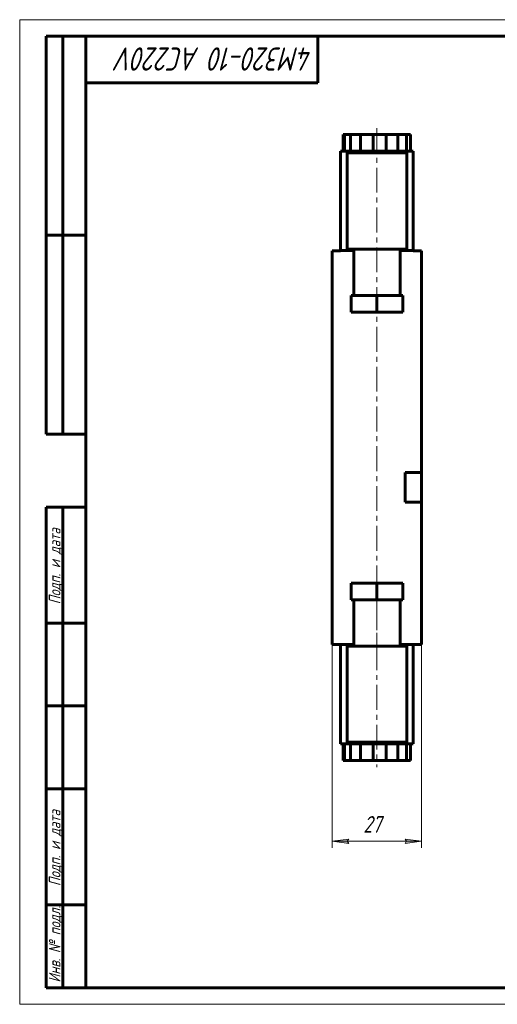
# Model space of a CAD drawing. Header units: millimetres. Extents: x 0 to 420, y 0 to 297.
# Tile 1 of 3: x 0 to 144, y 0 to 297. Entities that reach past the tile are written whole.
import ezdxf

# ---------------------------------------------------------------- set-up
doc = ezdxf.new("R2010")
doc.units = ezdxf.units.MM
for name, pattern in [('K5LT_AXLED', [12, 7.5, -1.5, 1.5, -1.5]), ('K5LT_BASIC', [0]), ('K5LT_THIN', [0])]:
    doc.linetypes.add(name, pattern=pattern)
doc.layers.add('Системный слой', color=7, linetype='Continuous')
doc.layers.add('Системный слой (1)', color=7, linetype='Continuous', true_color=0x6c6c6c)
doc.styles.add('KDIMTEXTSTYLE', font='txt', dxfattribs={"width": 0.96, "oblique": 15, "height": 5})
doc.styles.add('KTEXTSTYLE', font='txt', dxfattribs={"width": 0.96, "height": 5})
doc.dimstyles.new('KDIMSTYLE (1.00)', dxfattribs={"dimtxt": 5, "dimasz": 1, "dimexe": 2, "dimexo": 0, "dimgap": 1, "dimtad": 1, "dimtxsty": 'KDIMTEXTSTYLE', "dimsah": 1, "dimcen": 0, "dimdle": 1, "dimadec": 0, "dimazin": 0, "dimtfac": 0.667, "dimtmove": 0, "dimatfit": 3, "dimfxl": 1, "dimtvp": 1, "dimtolj": 1, "dimtzin": 0, "dimarcsym": 0})

# ---------------------------------------------------------------- blocks, each defined once
blk = doc.blocks.new('U9')
at = {"layer": 'Системный слой (1)', "color": 143, "linetype": 'K5LT_BASIC', "lineweight": 60, "true_color": 0x33acca}
for p, q in [((96.81, 227.33), (100.81, 227.33)), ((114.81, 227.33), (118.81, 227.33))]:
    blk.add_line(p, q, dxfattribs=at)
blk = doc.blocks.new('U10')
at = {"layer": 'Системный слой (1)', "color": 143, "linetype": 'K5LT_BASIC', "lineweight": 60, "true_color": 0x33acca}
for p, q in [((96.81, 108.53), (100.81, 108.53)), ((114.81, 108.53), (118.81, 108.53))]:
    blk.add_line(p, q, dxfattribs=at)
blk = doc.blocks.new('D12')
at = {"layer": 'Системный слой (1)'}
for points in [[(98.81, 49.2), (99.31, 49.85), (94.31, 49.2), (99.31, 48.54)], [(121.31, 49.2), (116.31, 49.85), (116.81, 49.2), (116.31, 48.54)]]:
    blk.add_hatch(color=7, dxfattribs=at).paths.add_polyline_path(points)
at = {"layer": 'Системный слой (1)', "color": 7, "linetype": 'K5LT_THIN', "lineweight": 18, "true_color": 0xffffff}
for p, q in [((94.31, 108.53), (94.31, 47.2)), ((121.31, 108.53), (121.31, 47.2)), ((94.31, 49.2), (99.31, 49.85)), ((99.31, 48.54), (94.31, 49.2)), ((99.31, 49.85), (98.81, 49.2)), ((98.81, 49.2), (99.31, 48.54)), ((116.81, 49.2), (116.31, 49.85)), ((116.31, 49.85), (121.31, 49.2)), ((121.31, 49.2), (116.31, 48.54)), ((116.31, 48.54), (116.81, 49.2))]:
    blk.add_line(p, q, dxfattribs=at)
blk.add_wipeout([(103.73, 50.2), (103.73, 57.58), (111.57, 57.58), (111.57, 50.2)]).dxf.layer = 'Системный слой (1)'
blk.add_line((94.31, 49.2), (121.31, 49.2), dxfattribs=at)
at = {"layer": 'Системный слой (1)', "color": 7, "insert": (103.73, 56.78), "char_height": 5, "attachment_point": 1, "style": 'KTEXTSTYLE'}
blk.add_mtext('\\fArial|b0|c204|p34;\\H5.0;\\W1.000;\\Q15;\\fGOST Type AU|b0|i0|c204|p34;\\Q15;\\W0.960;27', dxfattribs=at)
blk = doc.blocks.new('KDIMARROW_01')
at = {"layer": 'Системный слой'}
blk.add_hatch(color=0, dxfattribs=at).paths.add_polyline_path([(-5, -0.66), (0, 0), (-5, 0.66), (-4.5, 0)])
at = {"layer": 'Системный слой', "color": 0, "linetype": 'K5LT_THIN', "lineweight": 18}
for p, q in [((-4.5, 0), (-5, 0.66)), ((-5, 0.66), (0, 0)), ((0, 0), (-5, -0.66)), ((-5, -0.66), (-4.5, 0))]:
    blk.add_line(p, q, dxfattribs=at)
at = {"layer": 'Системный слой (1)', "color": 0, "linetype": 'K5LT_THIN', "lineweight": 18}
blk.add_line((348.7, 167.93), (347.7, 167.93), dxfattribs=at)
blk = doc.blocks.new('U11')
at = {"color": 7, "linetype": 'K5LT_THIN', "lineweight": 18, "true_color": 0xffffff}
for p, q in [((0, 0), (0, 297)), ((0, 297), (420, 297)), ((420, 0), (0, 0))]:
    blk.add_line(p, q, dxfattribs=at)
at = {"color": 143, "linetype": 'K5LT_BASIC', "lineweight": 60, "true_color": 0x33acca}
for p, q in [((8, 172), (8, 292)), ((20, 292), (8, 292)), ((13, 172), (13, 292)), ((20, 5), (20, 292)), ((20, 292), (415, 292)), ((90, 292), (90, 278)), ((90, 278), (20, 278)), ((20, 232), (8, 232)), ((20, 172), (8, 172)), ((8, 5), (8, 150)), ((20, 150), (8, 150)), ((13, 5), (13, 150)), ((20, 115), (8, 115)), ((20, 90), (8, 90)), ((20, 65), (8, 65)), ((20, 30), (8, 30)), ((20, 5), (8, 5)), ((415, 5), (20, 5))]:
    blk.add_line(p, q, dxfattribs=at)
at = {"color": 7, "attachment_point": 1, "style": 'KTEXTSTYLE'}
for s, insert, char_height, rotation in [('\\fArial|b0|c204|p34;\\H5.0;\\W1.000;\\Q15;\\fGOST Type AU|b0|i0|c204|p34;\\Q15;\\W0.960;\\H7.00;4M320-10 AC220V', (88.41, 281.64), 7, 180), ('\\fArial|b0|c204|p34;\\H5.0;\\W1.000;\\Q15;\\fGOST Type AU|b0|i0|c204|p34;\\Q15;\\W0.960;\\H3.50;Подп. и дата', (8.82, 120.66), 3.5, 90), ('\\fArial|b0|c204|p34;\\H5.0;\\W1.000;\\Q15;\\fGOST Type AU|b0|i0|c204|p34;\\Q15;\\W0.960;\\H3.50;Подп. и дата', (8.82, 35.66), 3.5, 90), ('\\fArial|b0|c204|p34;\\H5.0;\\W1.000;\\Q15;\\fGOST Type AU|b0|i0|c204|p34;\\Q15;\\W0.960;\\H3.50;Инв. № подл.', (8.82, 6.57), 3.5, 90)]:
    blk.add_mtext(s, dxfattribs=dict(at, insert=insert, char_height=char_height, rotation=rotation))

msp = doc.modelspace()

# ---------------------------------------------------------------- linework, layer by layer
at = {"layer": 'Системный слой (1)', "color": 143, "linetype": 'K5LT_BASIC', "lineweight": 60, "true_color": 0x33acca}
for p, q in [((97.682, 262.328), (98.018, 262.328)), ((97.682, 257.328), (97.682, 262.328)), ((98.018, 262.328), (99.846, 262.328)), ((98.018, 257.328), (98.018, 262.328)), ((99.846, 262.328), (102.886, 262.328)), ((99.846, 257.328), (99.846, 262.328)), ((102.886, 262.328), (106.677, 262.328)), ((102.886, 257.328), (102.886, 262.328)), ((106.677, 257.328), (106.677, 262.328)), ((106.677, 262.328), (110.641, 262.328)), ((110.641, 257.328), (110.641, 262.328)), ((110.641, 262.328), (114.175, 262.328)), ((114.175, 262.328), (116.74, 262.328)), ((114.175, 257.328), (114.175, 262.328)), ((116.74, 262.328), (117.947, 262.328)), ((116.74, 257.328), (116.74, 262.328)), ((117.947, 257.328), (117.947, 262.328)), ((96.814, 257.328), (118.814, 257.328)), ((96.814, 227.328), (96.814, 257.328)), ((98.814, 256.828), (98.814, 227.828)), ((116.814, 256.828), (98.814, 256.828)), ((116.814, 227.828), (116.814, 256.828)), ((118.814, 227.328), (118.814, 257.328)), ((94.314, 227.328), (94.314, 108.528)), ((96.814, 227.328), (94.314, 227.328)), ((98.814, 227.828), (116.814, 227.828)), ((100.814, 227.828), (100.814, 213.828)), ((114.814, 227.828), (114.814, 213.828)), ((121.314, 227.328), (118.814, 227.328)), ((121.314, 227.328), (121.314, 160.428)), ((107.814, 213.828), (100.02, 213.828)), ((100.02, 213.828), (100.02, 208.828)), ((107.814, 213.828), (107.814, 208.828)), ((115.609, 213.828), (107.814, 213.828)), ((115.609, 213.828), (115.609, 208.828)), ((107.814, 208.828), (100.02, 208.828)), ((115.609, 208.828), (107.814, 208.828)), ((116.314, 151.428), (116.314, 160.428)), ((121.314, 160.428), (116.314, 160.428)), ((121.314, 151.428), (121.314, 160.428)), ((116.314, 151.428), (121.314, 151.428)), ((121.314, 151.428), (121.314, 108.528)), ((100.02, 122.028), (100.02, 127.028)), ((107.814, 127.028), (100.02, 127.028)), ((107.814, 122.028), (107.814, 127.028)), ((115.609, 127.028), (107.814, 127.028)), ((115.609, 122.028), (115.609, 127.028)), ((107.814, 122.028), (100.02, 122.028)), ((100.814, 108.028), (100.814, 122.028)), ((115.609, 122.028), (107.814, 122.028)), ((114.814, 108.028), (114.814, 122.028)), ((96.814, 108.528), (94.314, 108.528)), ((96.814, 108.528), (96.814, 78.528)), ((98.814, 108.028), (116.814, 108.028)), ((98.814, 79.028), (98.814, 108.028)), ((116.814, 108.028), (116.814, 79.028)), ((121.314, 108.528), (118.814, 108.528)), ((118.814, 108.528), (118.814, 78.528)), ((96.814, 78.528), (118.814, 78.528)), ((97.682, 78.528), (97.682, 73.528)), ((98.018, 78.528), (98.018, 73.528)), ((116.814, 79.028), (98.814, 79.028)), ((99.846, 78.528), (99.846, 73.528)), ((102.886, 78.528), (102.886, 73.528)), ((106.677, 78.528), (106.677, 73.528)), ((110.641, 78.528), (110.641, 73.528)), ((114.175, 78.528), (114.175, 73.528)), ((116.74, 78.528), (116.74, 73.528)), ((117.947, 78.528), (117.947, 73.528)), ((97.682, 73.528), (98.018, 73.528)), ((98.018, 73.528), (99.846, 73.528)), ((99.846, 73.528), (102.886, 73.528)), ((102.886, 73.528), (106.677, 73.528)), ((106.677, 73.528), (110.641, 73.528)), ((110.641, 73.528), (114.175, 73.528)), ((114.175, 73.528), (116.74, 73.528)), ((116.74, 73.528), (117.947, 73.528))]:
    msp.add_line(p, q, dxfattribs=at)
at = {"layer": 'Системный слой (1)', "color": 30, "linetype": 'K5LT_AXLED', "lineweight": 18, "true_color": 0xff8000}
for p, q in [((107.814, 264.328), (107.814, 71.528)), ((107.814, 124.028), (107.814, 106.028))]:
    msp.add_line(p, q, dxfattribs=at)

# ---------------------------------------------------------------- block references
at = {"layer": 'Системный слой (1)'}
for name in ['U9', 'U10']:
    msp.add_blockref(name, (0, 0), dxfattribs=at)

# ---------------------------------------------------------------- next in the draw order: dimensions: what is measured, and where the dimension line sits
at = {"layer": 'Системный слой (1)', "color": 7}
dim = msp.add_linear_dim(base=(94.314, 49.196), p1=(121.314, 108.528), p2=(94.314, 108.528), dimstyle='KDIMSTYLE (1.00)', override={"dimexo": 0, "dimpost": '\\fGOST Type AU|b0|c204|p34;\\H5.0;\\W0.960;\\Q15;<>', "dimblk1": 'KDIMARROW_01', "dimblk2": 'KDIMARROW_01', "dimse1": 0, "dimse2": 0, "dimclrt": 7, "dimtol": 1, "dimtp": 0, "dimtm": 0, "dimtdec": 5, "dimtolj": 1}, dxfattribs=at)
dim.commit()
dim.dimension.update_dxf_attribs({"geometry": 'D12', "text_midpoint": (107.814, 49.196), "dimtype": 160})

# ---------------------------------------------------------------- next in the draw order: block references
msp.add_blockref('U11', (0, 0))

doc.saveas('drawing.dxf')
